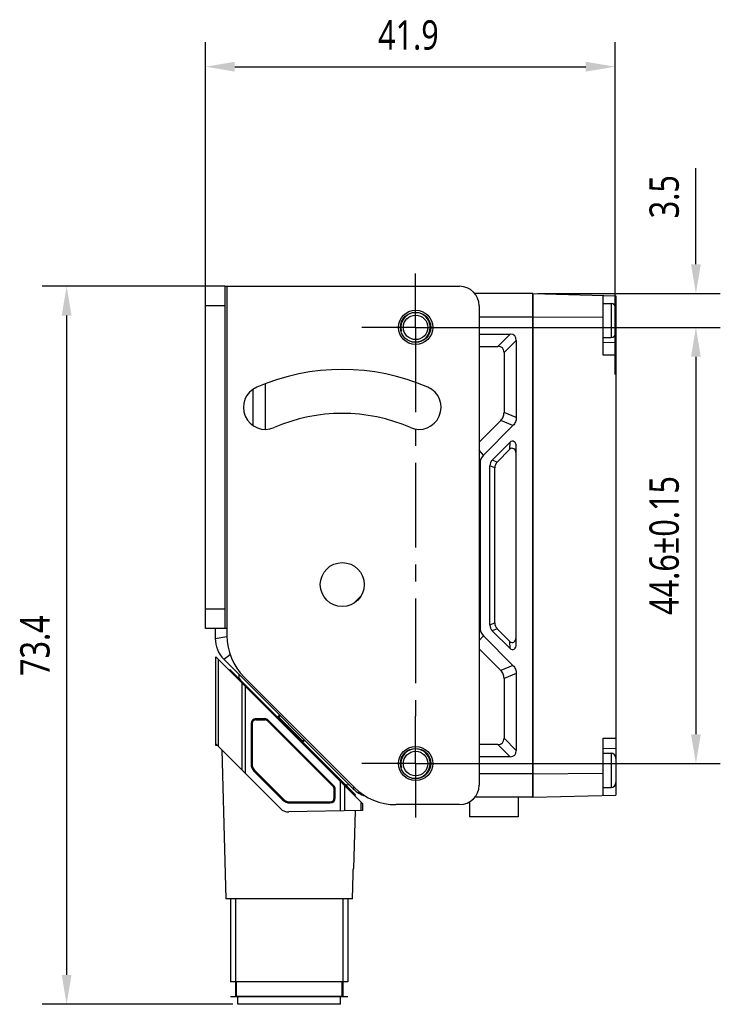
# Model space of a CAD drawing. Header units: millimetres. Extents: x 30 to 381, y 122 to 223.
# Tile 2 of 3: x 173 to 245, y 122 to 223. Entities that reach past the tile are written whole.
import ezdxf

# ---------------------------------------------------------------- set-up
doc = ezdxf.new("R2010")
doc.units = ezdxf.units.MM
doc.header["$LTSCALE"] = 23.1
doc.header["$PDMODE"] = 3
doc.header["$PDSIZE"] = 8
doc.linetypes.add('CENTER', pattern=[0.6, 0.375, -0.075, 0.075, -0.075])
doc.layers.get('0').update_dxf_attribs({"linetype": 'CONTINUOUS'})
doc.layers.get('Defpoints').update_dxf_attribs({"linetype": 'CONTINUOUS'})
for name, color, linetype in [('000-ID2000X_DXF_DIMENSION', 7, 'CONTINUOUS'), ('DE-11-107728DXF_CONTINUOUS_LINE', 7, 'CONTINUOUS'), ('DE-13-002783DXF_CONTINUOUS_LINE', 7, 'CONTINUOUS'), ('DE-13-002784DXF_CONTINUOUS_LINE', 7, 'CONTINUOUS'), ('DE-13-002786DXF_CONTINUOUS_LINE', 7, 'CONTINUOUS'), ('DE-13-002801_DXF_AXIS', 7, 'CONTINUOUS'), ('DE-13-002801DXF_CONTINUOUS_LINE', 7, 'CONTINUOUS'), ('DE-13-002819DXF_CONTINUOUS_LINE', 7, 'CONTINUOUS'), ('DE-19-009143DXF_CONTINUOUS_LINE', 7, 'CONTINUOUS'), ('DE-19-012634DXF_CONTINUOUS_LINE', 7, 'CONTINUOUS'), ('DE-1A-000171DXF_CONTINUOUS_LINE', 7, 'CONTINUOUS'), ('DE-1A-000184DXF_CONTINUOUS_LINE', 7, 'CONTINUOUS'), ('SC-PM2X10B_DXF_CONTINUOUS_LINE', 7, 'CONTINUOUS')]:
    doc.layers.add(name, color=color, linetype=linetype)
doc.styles.get("Standard").update_dxf_attribs({"font": 'Roboto-Regular.ttf', "width": 0.8})
doc.dimstyles.new('DIMSTYLE_1', dxfattribs={"dimtxt": 3, "dimasz": 3, "dimexe": 2.5, "dimexo": 0.5, "dimgap": 0.75, "dimtad": 1, "dimdsep": 46, "dimtxsty": 'STANDARD', "dimblk": '_FILLED', "dimblk1": '_FILLED', "dimblk2": '_FILLED', "dimcen": 0.09, "dimclrt": 3, "dimazin": 2, "dimtp": 0.3, "dimtm": 0.3, "dimtfac": 1, "dimtofl": 0, "dimtmove": 0, "dimatfit": 3, "dimldrblk": '_FILLED', "dimfxl": 1, "dimtolj": 1, "dimarcsym": 0})
doc.dimstyles.new('DIMSTYLE_2', dxfattribs={"dimtxt": 3, "dimasz": 3, "dimexe": 2.5, "dimexo": 0.5, "dimgap": 0.75, "dimtad": 1, "dimdsep": 46, "dimtxsty": 'STANDARD', "dimblk": '_FILLED', "dimblk1": '_FILLED', "dimblk2": '_FILLED', "dimcen": 0.09, "dimclrt": 3, "dimazin": 2, "dimtp": 0.1, "dimtm": 0.1, "dimtfac": 1, "dimtofl": 0, "dimtmove": 0, "dimatfit": 3, "dimldrblk": '_FILLED', "dimfxl": 1, "dimtolj": 1, "dimarcsym": 0})
doc.dimstyles.new('DIMSTYLE_3', dxfattribs={"dimtxt": 3, "dimasz": 3, "dimexe": 2.5, "dimexo": 0.5, "dimgap": 0.75, "dimtad": 1, "dimdsep": 46, "dimtxsty": 'STANDARD', "dimblk": '_FILLED', "dimblk1": '_FILLED', "dimblk2": '_FILLED', "dimcen": 0.09, "dimclrt": 3, "dimazin": 2, "dimtol": 1, "dimtp": 0.15, "dimtm": 0.15, "dimtfac": 1, "dimtofl": 0, "dimtmove": 0, "dimatfit": 3, "dimldrblk": '_FILLED', "dimfxl": 1, "dimtolj": 1, "dimarcsym": 0})

# ---------------------------------------------------------------- blocks, each defined once
blk = doc.blocks.new('_FILLED')
at = {"color": 0, "linetype": 'ByBlock'}
blk.add_solid([(0, 0), (-1, 0.167), (-1, -0.167)], dxfattribs=at)
blk = doc.blocks.new('*D3')
at = {"layer": '000-ID2000X_DXF_DIMENSION', "color": 0, "lineweight": -2}
for p, q in [((242.24, 197.78), (242.24, 207.62)), ((226.06, 194.78), (244.74, 194.78)), ((217.02, 191.33), (244.74, 191.33)), ((242.24, 188.33), (242.24, 185.33))]:
    blk.add_line(p, q, dxfattribs=at)
at = {"layer": 'Defpoints', "color": 0}
for p in [(225.56, 194.78), (242.24, 194.78), (216.52, 191.33)]:
    blk.add_point(p, dxfattribs=at)
at = {"layer": '000-ID2000X_DXF_DIMENSION', "color": 0, "linetype": 'ByBlock', "lineweight": -2, "xscale": 3, "yscale": 3, "zscale": 3}
for p, rotation in [((242.24, 194.78), 270), ((242.24, 191.33), 90)]:
    blk.add_blockref('_FILLED', p, dxfattribs=dict(at, rotation=rotation))
at = {"layer": '000-ID2000X_DXF_DIMENSION', "color": 3, "insert": (237.49, 202.48), "char_height": 3, "attachment_point": 1, "rotation": 90, "line_spacing_factor": 0.9}
blk.add_mtext('\\A1;\\A1;3.5', dxfattribs=at)
blk = doc.blocks.new('*D4')
at = {"layer": '000-ID2000X_DXF_DIMENSION', "color": 0, "lineweight": -2}
for p, q in [((217.33, 191.33), (244.74, 191.33)), ((242.24, 188.33), (242.24, 149.73)), ((216.66, 146.73), (244.74, 146.73))]:
    blk.add_line(p, q, dxfattribs=at)
at = {"layer": 'Defpoints', "color": 0}
for p in [(216.83, 191.33), (216.16, 146.73), (242.24, 146.73)]:
    blk.add_point(p, dxfattribs=at)
at = {"layer": '000-ID2000X_DXF_DIMENSION', "color": 0, "linetype": 'ByBlock', "lineweight": -2, "xscale": 3, "yscale": 3, "zscale": 3}
for p, rotation in [((242.24, 191.33), 90), ((242.24, 146.73), 270)]:
    blk.add_blockref('_FILLED', p, dxfattribs=dict(at, rotation=rotation))
at = {"layer": '000-ID2000X_DXF_DIMENSION', "color": 3, "insert": (237.49, 169.03), "char_height": 3, "attachment_point": 2, "rotation": 90, "line_spacing_factor": 0.9}
blk.add_mtext('\\A1;44.6%%p0.15', dxfattribs=at)
blk = doc.blocks.new('*D9')
at = {"layer": '000-ID2000X_DXF_DIMENSION', "color": 0, "lineweight": -2}
for p, q in [((193.76, 195.53), (175.36, 195.53)), ((177.86, 192.53), (177.86, 125.11)), ((194.88, 122.11), (175.36, 122.11))]:
    blk.add_line(p, q, dxfattribs=at)
at = {"layer": 'Defpoints', "color": 0}
for p in [(194.26, 195.53), (177.86, 122.11), (195.38, 122.11)]:
    blk.add_point(p, dxfattribs=at)
at = {"layer": '000-ID2000X_DXF_DIMENSION', "color": 0, "linetype": 'ByBlock', "lineweight": -2, "xscale": 3, "yscale": 3, "zscale": 3}
for p, rotation in [((177.86, 195.53), 90), ((177.86, 122.11), 270)]:
    blk.add_blockref('_FILLED', p, dxfattribs=dict(at, rotation=rotation))
at = {"layer": '000-ID2000X_DXF_DIMENSION', "color": 3, "insert": (173.11, 158.78), "char_height": 3, "attachment_point": 2, "rotation": 90, "line_spacing_factor": 0.9}
blk.add_mtext('\\A1;\\A1;73.4', dxfattribs=at)
blk = doc.blocks.new('*D18')
at = {"layer": '000-ID2000X_DXF_DIMENSION', "color": 0, "lineweight": -2}
for p, q in [((192.06, 194.03), (192.06, 220.48)), ((233.97, 186.52), (233.97, 220.48)), ((195.06, 217.98), (230.97, 217.98))]:
    blk.add_line(p, q, dxfattribs=at)
at = {"layer": 'Defpoints', "color": 0}
for p in [(233.97, 217.98), (192.06, 193.53), (233.97, 186.02)]:
    blk.add_point(p, dxfattribs=at)
at = {"layer": '000-ID2000X_DXF_DIMENSION', "color": 0, "linetype": 'ByBlock', "lineweight": -2, "xscale": 3, "yscale": 3, "zscale": 3, "rotation": 180}
blk.add_blockref('_FILLED', (192.06, 217.98), dxfattribs=at)
at = {"layer": '000-ID2000X_DXF_DIMENSION', "color": 0, "linetype": 'ByBlock', "lineweight": -2, "xscale": 3, "yscale": 3, "zscale": 3}
blk.add_blockref('_FILLED', (233.97, 217.98), dxfattribs=at)
at = {"layer": '000-ID2000X_DXF_DIMENSION', "color": 3, "insert": (212.83, 222.73), "char_height": 3, "attachment_point": 2, "line_spacing_factor": 0.9}
blk.add_mtext('\\A1;\\A1;41.9', dxfattribs=at)

msp = doc.modelspace()

# ---------------------------------------------------------------- linework, layer by layer
at = {"layer": 'DE-11-107728DXF_CONTINUOUS_LINE', "color": 7}
for p, q in [((192.061, 160.528), (192.061, 195.528)), ((194.061, 195.528), (192.061, 195.528)), ((194.061, 160.528), (192.061, 160.528))]:
    msp.add_line(p, q, dxfattribs=at)
at = {"layer": 'DE-11-107728DXF_CONTINUOUS_LINE', "color": 3}
for p, q in [((194.061, 195.528), (194.061, 160.528)), ((194.061, 195.528), (218.061, 195.528)), ((220.061, 193.528), (220.061, 144.528)), ((194.261, 160.528), (194.061, 160.528)), ((194.261, 160.528), (194.261, 159.814)), ((196.019, 155.571), (207.304, 144.286)), ((218.061, 142.528), (211.547, 142.528))]:
    msp.add_line(p, q, dxfattribs=at)
at = {"layer": 'DE-11-107728DXF_CONTINUOUS_LINE', "color": 4}
for p, q in [((194.261, 195.528), (194.261, 160.528)), ((194.061, 193.528), (192.061, 193.528)), ((194.061, 162.528), (192.061, 162.528))]:
    msp.add_line(p, q, dxfattribs=at)
at = {"layer": 'DE-11-107728DXF_CONTINUOUS_LINE', "color": 3}
for centre, radius in [((213.561, 191.328), 1.75), ((206.061, 165.028), 2.25), ((213.561, 146.728), 1.75)]:
    msp.add_circle(centre, radius, dxfattribs=at)
for centre, radius, start, end in [((218.061, 193.528), 2, 0, 90), ((206.061, 165.028), 22, 66.54157, 113.45843), ((198.199, 183.146), 2.25, 113.45843, 293.45843), ((213.924, 183.146), 2.25, 246.54157, 66.54157), ((206.061, 165.028), 17.5, 66.54157, 113.45843), ((200.261, 159.814), 6, 180, 225), ((211.547, 148.528), 6, 225, 270), ((218.061, 144.528), 2, 270, 360)]:
    msp.add_arc(centre, radius, start, end, dxfattribs=at)
at = {"layer": 'DE-13-002783DXF_CONTINUOUS_LINE', "color": 4}
msp.add_line((194.633, 122.911), (206.633, 122.911), dxfattribs=at)
at = {"layer": 'DE-13-002784DXF_CONTINUOUS_LINE', "color": 7}
for p, q in [((193.133, 148.731), (193.133, 157.641)), ((193.133, 157.641), (208.133, 142.641)), ((197.233, 151.32), (198.125, 151.32)), ((197.233, 151.311), (198.125, 151.311)), ((205.187, 144.456), (198.478, 151.164)), ((205.193, 144.462), (198.485, 151.171)), ((196.724, 150.811), (196.724, 146.677)), ((196.733, 150.811), (196.733, 146.677)), ((193.133, 148.731), (199.734, 142.131)), ((193.735, 148.13), (194.133, 132.911)), ((197.02, 145.963), (199.986, 142.997)), ((197.026, 145.97), (199.992, 143.004)), ((205.333, 143.211), (205.333, 144.102)), ((205.343, 143.211), (205.343, 144.102)), ((200.699, 142.711), (204.833, 142.711)), ((200.699, 142.702), (204.833, 142.702)), ((208.133, 142.641), (208.133, 141.911)), ((208.133, 141.911), (200.603, 141.779)), ((207.369, 141.897), (207.215, 136.011)), ((207.206, 136.002), (207.215, 136.011)), ((207.209, 136.01), (207.209, 136.011)), ((207.209, 136.011), (207.215, 136.011)), ((207.09, 132.911), (207.163, 135.419)), ((207.09, 132.911), (194.133, 132.911)), ((194.633, 132.911), (194.633, 124.411)), ((206.633, 132.911), (206.633, 124.411)), ((206.633, 124.411), (194.633, 124.411)), ((195.233, 122.911), (195.233, 124.411)), ((206.033, 122.911), (206.033, 124.411)), ((206.133, 122.911), (195.133, 122.911))]:
    msp.add_line(p, q, dxfattribs=at)
at = {"layer": 'DE-13-002784DXF_CONTINUOUS_LINE', "color": 4}
for p, q in [((193.385, 148.48), (193.385, 157.389)), ((195.777, 154.997), (195.777, 146.088)), ((196.126, 154.648), (196.126, 145.739)), ((197.233, 151.32), (197.233, 151.311)), ((198.125, 151.311), (198.125, 151.32)), ((198.478, 151.164), (198.485, 151.171)), ((196.724, 150.811), (196.733, 150.811)), ((196.724, 146.677), (196.733, 146.677)), ((197.02, 145.963), (197.026, 145.97)), ((205.193, 144.462), (205.187, 144.456)), ((205.343, 144.102), (205.333, 144.102)), ((205.885, 141.871), (205.885, 144.889)), ((206.309, 141.879), (206.309, 144.465)), ((199.986, 142.997), (199.992, 143.004)), ((205.343, 143.211), (205.333, 143.211)), ((200.699, 142.702), (200.699, 142.711)), ((204.833, 142.702), (204.833, 142.711)), ((207.958, 142.816), (207.958, 141.908)), ((195.133, 132.911), (195.133, 122.911)), ((206.133, 132.911), (206.133, 122.911))]:
    msp.add_line(p, q, dxfattribs=at)
at = {"layer": 'DE-13-002784DXF_CONTINUOUS_LINE', "color": 7}
for centre, radius, start, end in [((197.233, 150.811), 0.509, 90, 180), ((197.233, 150.811), 0.5, 90, 180), ((198.125, 150.811), 0.509, 45, 90), ((198.125, 150.811), 0.5, 45, 90), ((197.733, 146.677), 1.009, 180, 225), ((197.733, 146.677), 1, 180, 225), ((204.833, 144.102), 0.5, 0, 45), ((204.833, 144.102), 0.509, 0, 45), ((200.699, 143.711), 1.009, 225, 270), ((200.699, 143.711), 1, 225, 270), ((204.833, 143.211), 0.509, 270, 360), ((204.833, 143.211), 0.5, 270, 360), ((200.583, 142.979), 1.2, 225, 271)]:
    msp.add_arc(centre, radius, start, end, dxfattribs=at)
msp.add_open_spline([(207.163, 135.419), (207.164, 135.451), (207.167, 135.516), (207.171, 135.611), (207.176, 135.689), (207.18, 135.749), (207.183, 135.792), (207.186, 135.833), (207.19, 135.871), (207.193, 135.907), (207.197, 135.939), (207.2, 135.962), (207.202, 135.979), (207.203, 135.989), (207.205, 135.997), (207.206, 136.003), (207.207, 136.008), (207.208, 136.01), (207.209, 136.01)], degree=3, knots=[0, 0, 0, 0, 0.1643064, 0.325835, 0.4821334, 0.5573935, 0.6300841, 0.6995927, 0.7651392, 0.8257218, 0.8800769, 0.9266114, 0.9463569, 0.9634141, 0.9775186, 0.9884285, 0.9959453, 1, 1, 1, 1], dxfattribs=at)
at = {"layer": 'DE-13-002786DXF_CONTINUOUS_LINE', "color": 7}
for p, q in [((194.564, 156.351), (194.494, 156.281)), ((194.564, 156.351), (207.398, 143.517)), ((199.664, 151.676), (199.519, 151.536)), ((202.197, 149.142), (202.057, 148.997)), ((207.326, 143.449), (207.398, 143.517))]:
    msp.add_line(p, q, dxfattribs=at)
at = {"layer": 'DE-13-002786DXF_CONTINUOUS_LINE', "color": 4}
for p, q in [((194.7, 156.215), (194.629, 156.145)), ((196.267, 154.507), (196.342, 154.574)), ((196.379, 154.395), (196.454, 154.462)), ((199.519, 151.536), (202.057, 148.997)), ((199.717, 151.622), (199.574, 151.48)), ((202.14, 149.2), (201.998, 149.057)), ((205.683, 145.091), (205.754, 145.162)), ((205.826, 144.949), (205.897, 145.019)), ((207.221, 143.553), (207.294, 143.622))]:
    msp.add_line(p, q, dxfattribs=at)
at = {"layer": 'DE-13-002786DXF_CONTINUOUS_LINE', "color": 7}
for centre, start, end in [((199.449, 151.608), 225, 314), ((202.129, 148.928), 136, 225)]:
    msp.add_arc(centre, 0.1, start, end, dxfattribs=at)
at = {"layer": 'DE-13-002786DXF_CONTINUOUS_LINE', "color": 4}
for points, knots in [([(199.491, 151.425), (199.492, 151.424), (199.494, 151.423), (199.498, 151.424), (199.503, 151.425), (199.511, 151.429), (199.522, 151.436), (199.534, 151.444), (199.552, 151.459), (199.565, 151.471), (199.574, 151.48)], [0, 0, 0, 0, 0.0416768, 0.0707699, 0.1068075, 0.2005943, 0.3222616, 0.4683503, 0.6339692, 1, 1, 1, 1]), ([(201.939, 148.977), (201.938, 148.978), (201.938, 148.98), (201.939, 148.983), (201.941, 148.988), (201.945, 148.995), (201.955, 149.01), (201.973, 149.031), (201.989, 149.048), (201.998, 149.057)], [0, 0, 0, 0, 0.0332012, 0.0599097, 0.0944723, 0.1872632, 0.3097334, 0.6264431, 1, 1, 1, 1])]:
    msp.add_open_spline(points, degree=3, knots=knots, dxfattribs=at)
at = {"layer": 'DE-13-002801_DXF_AXIS', "color": 1, "linetype": 'CENTER'}
for p, q in [((213.561, 191.328), (213.561, 196.828)), ((213.561, 191.328), (208.061, 191.328)), ((213.561, 191.328), (213.561, 151.575)), ((213.561, 191.328), (219.061, 191.328)), ((213.561, 146.728), (213.561, 151.575)), ((213.561, 146.728), (208.061, 146.728)), ((213.561, 146.728), (213.561, 141.228)), ((213.561, 146.728), (219.061, 146.728))]:
    msp.add_line(p, q, dxfattribs=at)
at = {"layer": 'DE-13-002801DXF_CONTINUOUS_LINE', "color": 7}
for p, q in [((225.561, 194.778), (219.622, 194.778)), ((225.561, 194.778), (225.561, 143.278)), ((225.561, 192.378), (220.061, 192.378)), ((220.061, 190.628), (223.23, 190.628)), ((220.061, 189.378), (221.98, 189.378)), ((223.861, 189.997), (223.861, 182.105)), ((222.611, 188.747), (222.611, 182.623)), ((198.211, 180.896), (198.211, 185.579)), ((196.961, 181.267), (196.961, 185.025)), ((222.274, 181.809), (220.061, 179.596)), ((223.524, 181.291), (220.507, 178.274)), ((221.41, 177.763), (223.225, 179.578)), ((221.91, 177.555), (223.211, 178.857)), ((223.847, 159.625), (223.847, 178.432)), ((223.861, 158.903), (223.861, 179.153)), ((220.161, 177.44), (220.161, 160.617)), ((221.161, 160.894), (221.161, 177.163)), ((221.661, 161.101), (221.661, 176.956)), ((207.997, 163.881), (207.209, 163.093)), ((193.061, 160.528), (193.061, 159.521)), ((223.225, 158.479), (221.41, 160.294)), ((223.211, 159.2), (221.91, 160.501)), ((220.507, 159.783), (223.524, 156.766)), ((220.061, 158.461), (222.274, 156.248)), ((207.183, 144.157), (193.94, 157.4)), ((222.611, 155.434), (222.611, 149.31)), ((223.861, 155.951), (223.861, 148.06)), ((221.98, 148.678), (220.061, 148.678)), ((223.23, 147.428), (220.061, 147.428)), ((225.561, 145.678), (220.061, 145.678)), ((225.561, 143.278), (219.622, 143.278)), ((224.061, 143.278), (224.061, 141.278)), ((219.061, 142.796), (219.061, 141.278)), ((224.061, 141.278), (219.061, 141.278))]:
    msp.add_line(p, q, dxfattribs=at)
at = {"layer": 'DE-13-002801DXF_CONTINUOUS_LINE', "color": 4}
for p, q in [((221.98, 189.378), (223.23, 190.628)), ((222.611, 188.747), (223.861, 189.997)), ((223.861, 182.105), (222.611, 182.623)), ((223.524, 181.291), (222.274, 181.809)), ((223.211, 178.857), (223.225, 179.578)), ((220.507, 178.274), (220.061, 178.757)), ((223.847, 178.432), (223.861, 179.153)), ((220.161, 177.44), (220.061, 177.436)), ((221.91, 177.555), (221.41, 177.763)), ((221.661, 176.956), (221.161, 177.163)), ((221.661, 161.101), (221.161, 160.894)), ((220.161, 160.617), (220.061, 160.621)), ((221.91, 160.501), (221.41, 160.294)), ((193.061, 159.521), (194.263, 159.703)), ((220.507, 159.783), (220.061, 159.3)), ((223.225, 158.479), (223.211, 159.2)), ((223.861, 158.903), (223.847, 159.625)), ((193.94, 157.4), (194.584, 157.874)), ((223.524, 156.766), (222.274, 156.248)), ((223.861, 155.951), (222.611, 155.434)), ((222.611, 149.31), (223.861, 148.06)), ((221.98, 148.678), (223.23, 147.428)), ((207.183, 144.157), (207.287, 144.298))]:
    msp.add_line(p, q, dxfattribs=at)
at = {"layer": 'DE-13-002801DXF_CONTINUOUS_LINE', "color": 7}
for centre, radius in [((213.561, 191.328), 1.55), ((213.561, 191.328), 1.25), ((213.561, 146.728), 1.55), ((213.561, 146.728), 1.25)]:
    msp.add_circle(centre, radius, dxfattribs=at)
at = {"layer": 'DE-13-002801DXF_CONTINUOUS_LINE', "color": 4}
for centre in [(213.561, 191.328), (213.561, 146.728)]:
    msp.add_arc(centre, 1.5, 255, 195, dxfattribs=at)
at = {"layer": 'DE-13-002801DXF_CONTINUOUS_LINE', "color": 7}
for centre, start, end in [((196.061, 159.521), 180, 225), ((209.304, 146.278), 225, 252.4987)]:
    msp.add_arc(centre, 3, start, end, dxfattribs=at)
for centre, major_axis, ratio, start_param, end_param in [((219.284, 186.051), (4.417, 4.417), 0.2721655, -0.2657291, 0.2657291), ((218.034, 184.801), (4.417, 4.417), 0.2721655, -0.2657291, 0.2657291), ((223.461, 179.147), (0.01, 0.538), 0.7427371, -1.5447288, 0.6574785), ((221.351, 177.436), (-1.1, 0.456), 0.9952439, -0.3910164, 0.3910164), ((223.447, 178.426), (0.01, 0.538), 0.7427371, -1.5447288, 0.6574785), ((222.341, 177.026), (1.115, -0.462), 0.828274, 2.8110938, 3.4720915), ((222.841, 176.819), (-1.115, 0.462), 0.828274, -0.3304988, 0.3304988), ((222.841, 161.238), (-1.115, -0.462), 0.828274, -0.3304988, 0.3304988), ((221.351, 160.621), (-1.1, -0.456), 0.9952439, -0.3910164, 0.3910164), ((222.341, 161.031), (1.115, 0.462), 0.828274, 2.8110938, 3.4720915), ((223.447, 159.631), (-0.01, 0.538), 0.7427371, 2.4841142, 4.6863214), ((223.461, 158.91), (-0.01, 0.538), 0.7427371, -3.7990712, -1.5968639), ((218.034, 153.256), (4.417, -4.417), 0.2721655, -0.2657291, 0.2657291), ((219.284, 152.006), (4.417, -4.417), 0.2721655, -0.2657291, 0.2657291)]:
    msp.add_ellipse(centre, major_axis=major_axis, ratio=ratio, start_param=start_param, end_param=end_param, dxfattribs=at)
for points, knots in [([(222.274, 181.809), (222.327, 181.862), (222.425, 181.978), (222.534, 182.178), (222.598, 182.397), (222.611, 182.548), (222.611, 182.623)], [0, 0, 0, 0, 0.24991, 0.4999709, 0.7500481, 1, 1, 1, 1]), ([(223.861, 182.105), (223.861, 182.03), (223.848, 181.879), (223.784, 181.66), (223.675, 181.46), (223.577, 181.344), (223.524, 181.291)], [0, 0, 0, 0, 0.2499142, 0.4999762, 0.7500515, 1, 1, 1, 1]), ([(222.611, 155.434), (222.611, 155.509), (222.598, 155.66), (222.534, 155.879), (222.425, 156.079), (222.327, 156.195), (222.274, 156.248)], [0, 0, 0, 0, 0.24991, 0.4999709, 0.7500481, 1, 1, 1, 1]), ([(223.524, 156.766), (223.577, 156.712), (223.675, 156.596), (223.784, 156.396), (223.848, 156.178), (223.861, 156.027), (223.861, 155.951)], [0, 0, 0, 0, 0.2499142, 0.4999762, 0.7500515, 1, 1, 1, 1])]:
    msp.add_open_spline(points, degree=3, knots=knots, dxfattribs=at)
at = {"layer": 'DE-13-002819DXF_CONTINUOUS_LINE', "color": 7}
for p, q in [((225.561, 143.278), (225.561, 194.778)), ((225.561, 194.778), (234.061, 194.556)), ((232.761, 188.478), (232.761, 194.59)), ((234.061, 194.556), (234.061, 193.278)), ((232.761, 192.324), (225.561, 192.378)), ((234.061, 190.779), (234.061, 147.278)), ((234.061, 189.756), (232.761, 189.79)), ((232.761, 143.467), (232.761, 149.328)), ((232.761, 148.267), (234.061, 148.301)), ((225.561, 145.678), (232.761, 145.732)), ((234.061, 144.779), (234.061, 143.501)), ((225.561, 143.278), (234.061, 143.501))]:
    msp.add_line(p, q, dxfattribs=at)
at = {"layer": 'DE-13-002819DXF_CONTINUOUS_LINE', "color": 4}
for p, q in [((233.994, 193.528), (234.061, 193.528)), ((234.061, 188.478), (232.761, 188.478)), ((232.761, 149.328), (234.061, 149.328)), ((233.994, 144.528), (234.061, 144.528))]:
    msp.add_line(p, q, dxfattribs=at)
at = {"layer": 'DE-19-009143DXF_CONTINUOUS_LINE', "color": 7}
for centre, start, end in [((196.071, 155.693), 165, 225), ((206.607, 145.157), 225, 285)]:
    msp.add_arc(centre, 0.6, start, end, dxfattribs=at)
at = {"layer": 'DE-19-012634DXF_CONTINUOUS_LINE', "color": 7}
for p, q in [((195.383, 122.111), (195.383, 122.911)), ((205.883, 122.111), (205.883, 122.911)), ((205.883, 122.111), (195.383, 122.111))]:
    msp.add_line(p, q, dxfattribs=at)
at = {"layer": 'DE-1A-000171DXF_CONTINUOUS_LINE', "color": 7}
for p, q in [((197.233, 151.211), (198.125, 151.211)), ((205.116, 144.385), (198.408, 151.094)), ((196.833, 150.811), (196.833, 146.677)), ((197.097, 146.04), (200.063, 143.074)), ((205.233, 143.211), (205.233, 144.102)), ((200.699, 142.811), (204.833, 142.811))]:
    msp.add_line(p, q, dxfattribs=at)
for centre, radius, start, end in [((197.233, 150.811), 0.4, 90, 180), ((198.125, 150.811), 0.4, 45, 90), ((197.733, 146.677), 0.9, 180, 225), ((204.833, 144.102), 0.4, 0, 45), ((200.699, 143.711), 0.9, 225, 270), ((204.833, 143.211), 0.4, 270, 360)]:
    msp.add_arc(centre, radius, start, end, dxfattribs=at)
at = {"layer": 'DE-1A-000184DXF_CONTINUOUS_LINE', "color": 7}
for p, q in [((193.133, 148.558), (193.133, 148.731)), ((193.307, 148.558), (193.133, 148.558))]:
    msp.add_line(p, q, dxfattribs=at)
at = {"layer": 'SC-PM2X10B_DXF_CONTINUOUS_LINE', "color": 7}
for p, q in [((232.761, 193.778), (233.561, 193.778)), ((234.06, 193.278), (234.061, 193.278)), ((234.06, 192.328), (234.061, 192.328)), ((234.061, 193.242), (234.061, 192.328)), ((234.061, 191.728), (234.06, 191.728)), ((234.061, 191.728), (234.061, 190.815)), ((232.761, 190.278), (233.561, 190.278)), ((234.061, 190.778), (234.06, 190.779)), ((232.761, 147.778), (233.561, 147.778)), ((234.06, 147.278), (234.061, 147.278)), ((234.061, 147.242), (234.061, 146.328)), ((234.06, 146.328), (234.061, 146.328)), ((234.061, 145.728), (234.06, 145.728)), ((234.061, 145.728), (234.061, 144.815)), ((232.761, 144.278), (233.561, 144.278)), ((234.061, 144.778), (234.06, 144.779))]:
    msp.add_line(p, q, dxfattribs=at)
at = {"layer": 'SC-PM2X10B_DXF_CONTINUOUS_LINE', "color": 4}
for p, q in [((233.561, 193.778), (233.561, 190.278)), ((233.561, 147.778), (233.561, 144.278))]:
    msp.add_line(p, q, dxfattribs=at)
at = {"layer": 'SC-PM2X10B_DXF_CONTINUOUS_LINE', "color": 7}
for centre, radius, start, end in [((233.561, 193.278), 0.5, 0, 90), ((233.532, 193.242), 0.529, 359.99885, 3.93269), ((233.561, 190.778), 0.5, 270, 360), ((233.532, 190.815), 0.529, 356.06731, 0.00115), ((233.561, 147.278), 0.5, 0, 90), ((233.532, 147.242), 0.529, 359.99885, 3.93269), ((233.561, 144.778), 0.5, 270, 360), ((233.532, 144.815), 0.529, 356.06731, 0.00115)]:
    msp.add_arc(centre, radius, start, end, dxfattribs=at)
for points in [[(234.06, 192.328), (234.062, 192.228), (234.061, 192.028), (234.062, 191.828), (234.06, 191.728)], [(234.06, 146.328), (234.062, 146.228), (234.061, 146.028), (234.062, 145.828), (234.06, 145.728)]]:
    msp.add_open_spline(points, degree=3, dxfattribs=at)

# ---------------------------------------------------------------- dimensions: what is measured, and where the dimension line sits
at = {"layer": '000-ID2000X_DXF_DIMENSION', "color": 4}
dim = msp.add_linear_dim(base=(233.971, 217.983), p1=(192.061, 193.528), p2=(233.971, 186.018), text='\\A1;41.9', dimstyle='DIMSTYLE_1', override={"dimtxsty": 'STANDARD'}, dxfattribs=at)
dim.commit()
dim.dimension.update_dxf_attribs({"geometry": '*D18', "text_midpoint": (212.829, 217.983), "dimtype": 160})
for base, p1, p2, angle, text, dimstyle, picture, middle in [((242.239, 194.778), (216.523, 191.328), (225.561, 194.778), 90, '\\A1;3.5', 'DIMSTYLE_2', '*D3', (242.239, 204.674)), ((177.859, 122.111), (194.261, 195.528), (195.383, 122.111), 270, '\\A1;73.4', 'DIMSTYLE_1', '*D9', (177.859, 158.779))]:
    dim = msp.add_linear_dim(base=base, p1=p1, p2=p2, angle=angle, text=text, dimstyle=dimstyle, override={"dimtxsty": 'STANDARD'}, dxfattribs=at)
    dim.commit()
    dim.dimension.update_dxf_attribs({"geometry": picture, "text_midpoint": middle, "dimtype": 160})
dim = msp.add_linear_dim(base=(242.239, 146.728), p1=(216.832, 191.328), p2=(216.155, 146.728), angle=270, dimstyle='DIMSTYLE_3', dxfattribs=at)
dim.commit()
dim.dimension.update_dxf_attribs({"geometry": '*D4', "text_midpoint": (242.239, 169.028), "dimtype": 160})

doc.saveas('drawing.dxf')
